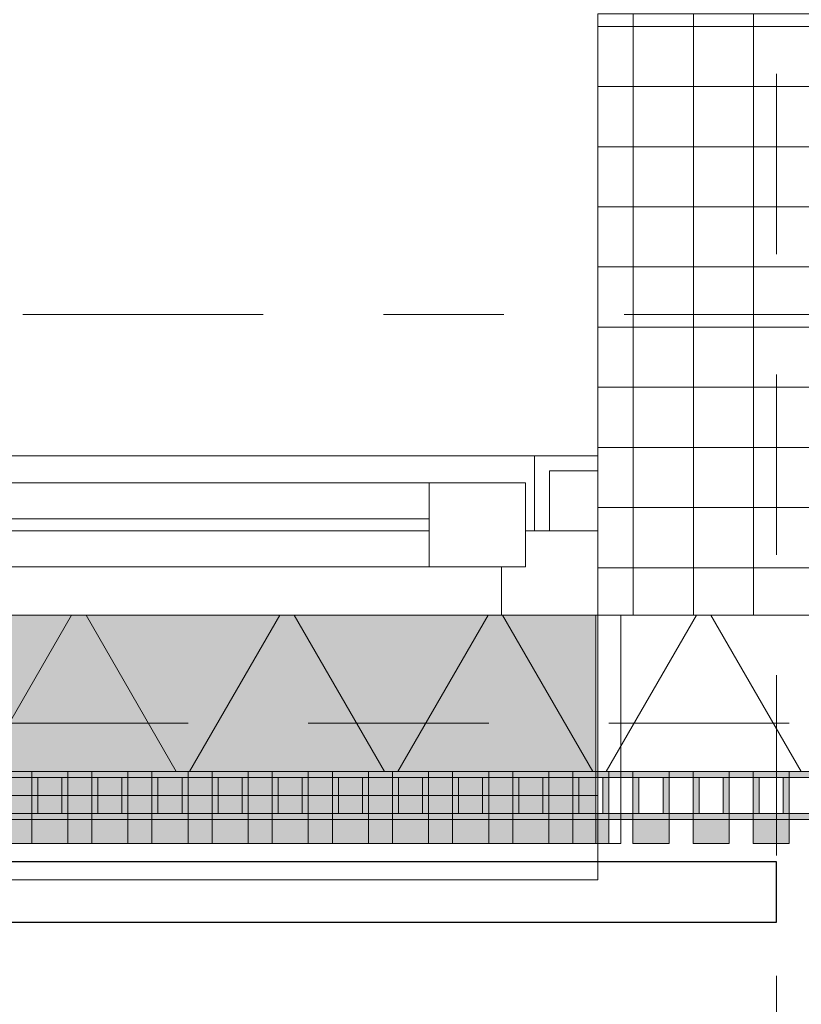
# Model space of a CAD drawing. Header units: metres. Extents: x -167 to 233, y -155 to 122.
# Tile 118 of 176: x 57.022 to 57.672, y 28.016 to 28.835. Entities that reach past the tile are written whole.
import ezdxf
from ezdxf.enums import TextEntityAlignment as Align

# ---------------------------------------------------------------- set-up
doc = ezdxf.new("R2010")
doc.units = ezdxf.units.M
doc.header["$MEASUREMENT"] = 0
for name, pattern in [('Raster', [0.4, 0.2, -0.1, 0, -0.1]), ('Strichlinie eng', [0.23, 0.15, -0.08]), ('Untersicht', [0.2, 0.15, -0.05])]:
    doc.linetypes.add(name, pattern=pattern)
for name, color, linetype in [('09 Schraffuren', 7, 'Continuous'), ('10 Stütze', 7, 'Continuous'), ('10 Wand außen', 7, 'Continuous'), ('20 Decke', 7, 'Continuous'), ('20 Träger', 7, 'Continuous'), ('40 Absturzsicherung', 7, 'Continuous'), ('50 Sanitäreinrichtung', 7, 'Continuous'), ('90 Achsraster', 7, 'Continuous'), ('94 Genehmigungsplanung Bemaßung', 7, 'Continuous')]:
    doc.layers.add(name, color=color, linetype=linetype)
doc.styles.add('ERSTELLTER_STIL_1', font='arial.ttf')
doc.styles.add('ERSTELLTER_STIL_2', font='arial.ttf')
doc.dimstyles.new('ERSTELLTER_STIL__1', dxfattribs={"dimtxt": 0.25, "dimasz": 0.19, "dimexe": 0.18, "dimexo": 0.1, "dimgap": 0, "dimtad": 1, "dimtih": 1, "dimtoh": 1, "dimzin": 0, "dimdsep": 46, "dimtxsty": 'ERSTELLTER_STIL_1', "dimblk": 'ARROWHEAD_6', "dimblk1": 'ARROWHEAD_6', "dimblk2": 'ARROWHEAD_6', "dimcen": 0.09, "dimclrd": 7, "dimclre": 7, "dimclrt": 7, "dimazin": 0, "dimtfac": 1, "dimtdec": 4, "dimtmove": 0, "dimatfit": 3, "dimfxl": 1, "dimtolj": 1, "dimtzin": 0, "dimarcsym": 0})
doc.dimstyles.new('ERSTELLTER_STIL__2', dxfattribs={"dimtxt": 0.25, "dimasz": 0.19, "dimexe": 0.18, "dimexo": 0.1, "dimgap": 0, "dimtad": 1, "dimzin": 0, "dimdsep": 46, "dimtxsty": 'ERSTELLTER_STIL_1', "dimblk": 'ARROWHEAD_6', "dimblk1": 'ARROWHEAD_6', "dimblk2": 'ARROWHEAD_6', "dimcen": 0.09, "dimclrd": 7, "dimclre": 7, "dimclrt": 7, "dimazin": 0, "dimtfac": 1, "dimtdec": 4, "dimtmove": 0, "dimatfit": 3, "dimfxl": 1, "dimtolj": 1, "dimtzin": 0, "dimarcsym": 0})

# ---------------------------------------------------------------- blocks, each defined once
blk = doc.blocks.new('Rechteck Raster Kassetten Fassade - ACB_2')
at = {"layer": '50 Sanitäreinrichtung', "linetype": 'Continuous', "lineweight": 0, "true_color": 0x9e9e9e}
for points in [[(19.24, 0.17), (19.24, 0.19), (19.21, 0.19), (19.21, 0.17)], [(19.29, 0.17), (19.29, 0.19), (19.26, 0.19), (19.26, 0.17)], [(19.34, 0.17), (19.34, 0.19), (19.31, 0.19), (19.31, 0.17)], [(19.39, 0.17), (19.39, 0.19), (19.36, 0.19), (19.36, 0.17)], [(19.44, 0.17), (19.44, 0.19), (19.41, 0.19), (19.41, 0.17)], [(19.49, 0.17), (19.49, 0.19), (19.46, 0.19), (19.46, 0.17)], [(19.54, 0.17), (19.54, 0.19), (19.51, 0.19), (19.51, 0.17)], [(19.59, 0.17), (19.59, 0.19), (19.56, 0.19), (19.56, 0.17)], [(19.64, 0.17), (19.64, 0.19), (19.61, 0.19), (19.61, 0.17)], [(19.69, 0.17), (19.69, 0.19), (19.66, 0.19), (19.66, 0.17)], [(19.74, 0.17), (19.74, 0.19), (19.71, 0.19), (19.71, 0.17)], [(19.79, 0.17), (19.79, 0.19), (19.76, 0.19), (19.76, 0.17)], [(19.84, 0.17), (19.84, 0.19), (19.81, 0.19), (19.81, 0.17)], [(19.16, 0.13), (19.21, 0.13), (19.21, 0.135), (19.165, 0.135), (19.165, 0.165), (19.21, 0.165), (19.21, 0.17), (19.16, 0.17)], [(19.21, 0.13), (19.26, 0.13), (19.26, 0.135), (19.215, 0.135), (19.215, 0.165), (19.26, 0.165), (19.26, 0.17), (19.21, 0.17)], [(19.235, 0.165), (19.235, 0.135), (19.24, 0.135), (19.24, 0.165)], [(19.26, 0.13), (19.31, 0.13), (19.31, 0.135), (19.265, 0.135), (19.265, 0.165), (19.31, 0.165), (19.31, 0.17), (19.26, 0.17)], [(19.285, 0.165), (19.285, 0.135), (19.29, 0.135), (19.29, 0.165)], [(19.31, 0.13), (19.36, 0.13), (19.36, 0.135), (19.315, 0.135), (19.315, 0.165), (19.36, 0.165), (19.36, 0.17), (19.31, 0.17)], [(19.335, 0.165), (19.335, 0.135), (19.34, 0.135), (19.34, 0.165)], [(19.36, 0.13), (19.41, 0.13), (19.41, 0.135), (19.365, 0.135), (19.365, 0.165), (19.41, 0.165), (19.41, 0.17), (19.36, 0.17)], [(19.385, 0.165), (19.385, 0.135), (19.39, 0.135), (19.39, 0.165)], [(19.41, 0.13), (19.46, 0.13), (19.46, 0.135), (19.415, 0.135), (19.415, 0.165), (19.46, 0.165), (19.46, 0.17), (19.41, 0.17)], [(19.435, 0.165), (19.435, 0.135), (19.44, 0.135), (19.44, 0.165)], [(19.46, 0.13), (19.51, 0.13), (19.51, 0.135), (19.465, 0.135), (19.465, 0.165), (19.51, 0.165), (19.51, 0.17), (19.46, 0.17)], [(19.485, 0.165), (19.485, 0.135), (19.49, 0.135), (19.49, 0.165)], [(19.51, 0.13), (19.56, 0.13), (19.56, 0.135), (19.515, 0.135), (19.515, 0.165), (19.56, 0.165), (19.56, 0.17), (19.51, 0.17)], [(19.535, 0.165), (19.535, 0.135), (19.54, 0.135), (19.54, 0.165)], [(19.56, 0.13), (19.61, 0.13), (19.61, 0.135), (19.565, 0.135), (19.565, 0.165), (19.61, 0.165), (19.61, 0.17), (19.56, 0.17)], [(19.585, 0.165), (19.585, 0.135), (19.59, 0.135), (19.59, 0.165)], [(19.635, 0.165), (19.635, 0.135), (19.64, 0.135), (19.64, 0.165)], [(19.66, 0.165), (19.66, 0.135), (19.665, 0.135), (19.665, 0.165)], [(19.69, 0.165), (19.71, 0.165), (19.71, 0.17), (19.69, 0.17)], [(19.71, 0.13), (19.76, 0.13), (19.76, 0.135), (19.715, 0.135), (19.715, 0.165), (19.76, 0.165), (19.76, 0.17), (19.71, 0.17)], [(19.735, 0.135), (19.74, 0.135), (19.74, 0.165), (19.735, 0.165)], [(19.76, 0.13), (19.81, 0.13), (19.81, 0.135), (19.765, 0.135), (19.765, 0.165), (19.81, 0.165), (19.81, 0.17), (19.76, 0.17)], [(19.785, 0.165), (19.785, 0.135), (19.79, 0.135), (19.79, 0.165)], [(19.81, 0.13), (19.86, 0.13), (19.86, 0.135), (19.815, 0.135), (19.815, 0.165), (19.86, 0.165), (19.86, 0.17), (19.81, 0.17)], [(19.835, 0.165), (19.835, 0.135), (19.84, 0.135), (19.84, 0.165)], [(19.71, 0.135), (19.69, 0.135), (19.69, 0.13), (19.71, 0.13)]]:
    blk.add_hatch(color=253, dxfattribs=at).paths.add_polyline_path(points)
h = blk.add_hatch(color=253, dxfattribs=at)
h.paths.add_polyline_path([(19.69, 0.13), (19.69, 0.17), (19.61, 0.17), (19.61, 0.13)])
h.paths.add_polyline_path([(19.615, 0.165), (19.685, 0.165), (19.685, 0.135), (19.615, 0.135)], flags=0)
at = {"layer": '50 Sanitäreinrichtung', "linetype": 'Continuous', "lineweight": 18}
h = blk.add_hatch(dxfattribs=at)
h.set_pattern_fill('Dämmung__weich_0001', color=8, style=0, pattern_type=2)
h.set_pattern_definition([(60, (0, 0), (-0.1299038, 0.075), []), (120, (0, 0), (0.1299038, 0.075), [])])
h.paths.add_polyline_path([(0, 0), (20.25, 0), (20.38, 0.13), (0, 0.13)])
at = {"layer": '50 Sanitäreinrichtung', "color": 251, "linetype": 'Continuous', "lineweight": 18, "true_color": 0x5f5f5f}
for p, q in [((19.7, 0.19), (15.2, 0.19)), ((19.24, 0.19), (19.21, 0.19)), ((19.21, 0.19), (19.21, 0.17)), ((19.24, 0.19), (19.21, 0.19)), ((19.21, 0.19), (19.21, 0.17)), ((19.24, 0.19), (19.24, 0.17)), ((19.24, 0.19), (19.24, 0.17)), ((19.29, 0.19), (19.26, 0.19)), ((19.26, 0.19), (19.26, 0.17)), ((19.29, 0.19), (19.26, 0.19)), ((19.26, 0.19), (19.26, 0.17)), ((19.29, 0.19), (19.29, 0.17)), ((19.29, 0.19), (19.29, 0.17)), ((19.34, 0.19), (19.31, 0.19)), ((19.31, 0.19), (19.31, 0.17)), ((19.34, 0.19), (19.31, 0.19)), ((19.31, 0.19), (19.31, 0.17)), ((19.34, 0.19), (19.34, 0.17)), ((19.34, 0.19), (19.34, 0.17)), ((19.39, 0.19), (19.36, 0.19)), ((19.36, 0.19), (19.36, 0.17)), ((19.39, 0.19), (19.36, 0.19)), ((19.36, 0.19), (19.36, 0.17)), ((19.39, 0.19), (19.39, 0.17)), ((19.39, 0.19), (19.39, 0.17)), ((19.44, 0.19), (19.41, 0.19)), ((19.41, 0.19), (19.41, 0.17)), ((19.44, 0.19), (19.41, 0.19)), ((19.41, 0.19), (19.41, 0.17)), ((19.44, 0.19), (19.44, 0.17)), ((19.44, 0.19), (19.44, 0.17)), ((19.49, 0.19), (19.46, 0.19)), ((19.46, 0.19), (19.46, 0.17)), ((19.49, 0.19), (19.46, 0.19)), ((19.46, 0.19), (19.46, 0.17)), ((19.49, 0.19), (19.49, 0.17)), ((19.49, 0.19), (19.49, 0.17)), ((19.54, 0.19), (19.51, 0.19)), ((19.51, 0.19), (19.51, 0.17)), ((19.54, 0.19), (19.51, 0.19)), ((19.51, 0.19), (19.51, 0.17)), ((19.54, 0.19), (19.54, 0.17)), ((19.54, 0.19), (19.54, 0.17)), ((19.59, 0.19), (19.56, 0.19)), ((19.56, 0.19), (19.56, 0.17)), ((19.59, 0.19), (19.56, 0.19)), ((19.56, 0.19), (19.56, 0.17)), ((19.59, 0.19), (19.59, 0.17)), ((19.59, 0.19), (19.59, 0.17)), ((19.64, 0.19), (19.61, 0.19)), ((19.61, 0.19), (19.61, 0.17)), ((19.64, 0.19), (19.61, 0.19)), ((19.61, 0.19), (19.61, 0.17)), ((19.64, 0.19), (19.64, 0.17)), ((19.64, 0.19), (19.64, 0.17)), ((19.69, 0.19), (19.66, 0.19)), ((19.66, 0.19), (19.66, 0.17)), ((19.69, 0.19), (19.66, 0.19)), ((19.66, 0.19), (19.66, 0.17)), ((19.69, 0.19), (19.69, 0.17)), ((19.69, 0.19), (19.69, 0.17)), ((19.7, 0), (19.7, 0.19)), ((19.74, 0.19), (19.71, 0.19)), ((19.71, 0.19), (19.71, 0.17)), ((19.74, 0.19), (19.71, 0.19)), ((19.71, 0.19), (19.71, 0.17)), ((19.74, 0.19), (19.74, 0.17)), ((19.74, 0.19), (19.74, 0.17)), ((19.79, 0.19), (19.76, 0.19)), ((19.76, 0.19), (19.76, 0.17)), ((19.79, 0.19), (19.76, 0.19)), ((19.76, 0.19), (19.76, 0.17)), ((19.79, 0.19), (19.79, 0.17)), ((19.79, 0.19), (19.79, 0.17)), ((19.84, 0.19), (19.81, 0.19)), ((19.81, 0.19), (19.81, 0.17)), ((19.84, 0.19), (19.81, 0.19)), ((19.81, 0.19), (19.81, 0.17)), ((19.84, 0.19), (19.84, 0.17)), ((19.84, 0.19), (19.84, 0.17)), ((19.24, 0.17), (19.16, 0.17)), ((19.24, 0.17), (19.16, 0.17)), ((19.21, 0.165), (19.19, 0.165)), ((19.21, 0.165), (19.19, 0.165)), ((19.29, 0.17), (19.21, 0.17)), ((19.21, 0.17), (19.21, 0.165)), ((19.29, 0.17), (19.21, 0.17)), ((19.21, 0.17), (19.21, 0.165)), ((19.24, 0.17), (19.21, 0.17)), ((19.24, 0.17), (19.21, 0.17)), ((19.215, 0.165), (19.21, 0.165)), ((19.21, 0.165), (19.21, 0.135)), ((19.215, 0.165), (19.21, 0.165)), ((19.21, 0.165), (19.21, 0.135)), ((19.235, 0.165), (19.215, 0.165)), ((19.215, 0.165), (19.215, 0.135)), ((19.235, 0.165), (19.215, 0.165)), ((19.235, 0.165), (19.215, 0.165)), ((19.215, 0.165), (19.215, 0.135)), ((19.235, 0.165), (19.215, 0.165)), ((19.235, 0.165), (19.235, 0.135)), ((19.24, 0.165), (19.235, 0.165)), ((19.235, 0.165), (19.235, 0.135)), ((19.24, 0.165), (19.235, 0.165)), ((19.24, 0.17), (19.24, 0.165)), ((19.24, 0.17), (19.24, 0.165)), ((19.24, 0.165), (19.24, 0.135)), ((19.26, 0.165), (19.24, 0.165)), ((19.24, 0.165), (19.24, 0.135)), ((19.26, 0.165), (19.24, 0.165)), ((19.34, 0.17), (19.26, 0.17)), ((19.26, 0.17), (19.26, 0.165)), ((19.34, 0.17), (19.26, 0.17)), ((19.26, 0.17), (19.26, 0.165)), ((19.29, 0.17), (19.26, 0.17)), ((19.29, 0.17), (19.26, 0.17)), ((19.265, 0.165), (19.26, 0.165)), ((19.26, 0.165), (19.26, 0.135)), ((19.265, 0.165), (19.26, 0.165)), ((19.26, 0.165), (19.26, 0.135)), ((19.285, 0.165), (19.265, 0.165)), ((19.265, 0.165), (19.265, 0.135)), ((19.285, 0.165), (19.265, 0.165)), ((19.285, 0.165), (19.265, 0.165)), ((19.265, 0.165), (19.265, 0.135)), ((19.285, 0.165), (19.265, 0.165)), ((19.285, 0.165), (19.285, 0.135)), ((19.29, 0.165), (19.285, 0.165)), ((19.285, 0.165), (19.285, 0.135)), ((19.29, 0.165), (19.285, 0.165)), ((19.29, 0.17), (19.29, 0.165)), ((19.29, 0.17), (19.29, 0.165)), ((19.29, 0.165), (19.29, 0.135)), ((19.31, 0.165), (19.29, 0.165)), ((19.29, 0.165), (19.29, 0.135)), ((19.31, 0.165), (19.29, 0.165)), ((19.39, 0.17), (19.31, 0.17)), ((19.31, 0.17), (19.31, 0.165)), ((19.39, 0.17), (19.31, 0.17)), ((19.31, 0.17), (19.31, 0.165)), ((19.34, 0.17), (19.31, 0.17)), ((19.34, 0.17), (19.31, 0.17)), ((19.315, 0.165), (19.31, 0.165)), ((19.31, 0.165), (19.31, 0.135)), ((19.315, 0.165), (19.31, 0.165)), ((19.31, 0.165), (19.31, 0.135)), ((19.335, 0.165), (19.315, 0.165)), ((19.315, 0.165), (19.315, 0.135)), ((19.335, 0.165), (19.315, 0.165)), ((19.335, 0.165), (19.315, 0.165)), ((19.315, 0.165), (19.315, 0.135)), ((19.335, 0.165), (19.315, 0.165)), ((19.335, 0.165), (19.335, 0.135)), ((19.34, 0.165), (19.335, 0.165)), ((19.335, 0.165), (19.335, 0.135)), ((19.34, 0.165), (19.335, 0.165)), ((19.34, 0.17), (19.34, 0.165)), ((19.34, 0.17), (19.34, 0.165)), ((19.34, 0.165), (19.34, 0.135)), ((19.36, 0.165), (19.34, 0.165)), ((19.34, 0.165), (19.34, 0.135)), ((19.36, 0.165), (19.34, 0.165)), ((19.44, 0.17), (19.36, 0.17)), ((19.36, 0.17), (19.36, 0.165)), ((19.44, 0.17), (19.36, 0.17)), ((19.36, 0.17), (19.36, 0.165)), ((19.39, 0.17), (19.36, 0.17)), ((19.39, 0.17), (19.36, 0.17)), ((19.365, 0.165), (19.36, 0.165)), ((19.36, 0.165), (19.36, 0.135)), ((19.365, 0.165), (19.36, 0.165)), ((19.36, 0.165), (19.36, 0.135)), ((19.385, 0.165), (19.365, 0.165)), ((19.365, 0.165), (19.365, 0.135)), ((19.385, 0.165), (19.365, 0.165)), ((19.385, 0.165), (19.365, 0.165)), ((19.365, 0.165), (19.365, 0.135)), ((19.385, 0.165), (19.365, 0.165)), ((19.385, 0.165), (19.385, 0.135)), ((19.39, 0.165), (19.385, 0.165)), ((19.385, 0.165), (19.385, 0.135)), ((19.39, 0.165), (19.385, 0.165)), ((19.39, 0.17), (19.39, 0.165)), ((19.39, 0.17), (19.39, 0.165)), ((19.39, 0.165), (19.39, 0.135)), ((19.41, 0.165), (19.39, 0.165)), ((19.39, 0.165), (19.39, 0.135)), ((19.41, 0.165), (19.39, 0.165)), ((19.49, 0.17), (19.41, 0.17)), ((19.41, 0.17), (19.41, 0.165)), ((19.49, 0.17), (19.41, 0.17)), ((19.41, 0.17), (19.41, 0.165)), ((19.44, 0.17), (19.41, 0.17)), ((19.44, 0.17), (19.41, 0.17)), ((19.415, 0.165), (19.41, 0.165)), ((19.41, 0.165), (19.41, 0.135)), ((19.415, 0.165), (19.41, 0.165)), ((19.41, 0.165), (19.41, 0.135)), ((19.435, 0.165), (19.415, 0.165)), ((19.415, 0.165), (19.415, 0.135)), ((19.435, 0.165), (19.415, 0.165)), ((19.435, 0.165), (19.415, 0.165)), ((19.415, 0.165), (19.415, 0.135)), ((19.435, 0.165), (19.415, 0.165)), ((19.435, 0.165), (19.435, 0.135)), ((19.44, 0.165), (19.435, 0.165)), ((19.435, 0.165), (19.435, 0.135)), ((19.44, 0.165), (19.435, 0.165)), ((19.44, 0.17), (19.44, 0.165)), ((19.44, 0.17), (19.44, 0.165)), ((19.44, 0.165), (19.44, 0.135)), ((19.46, 0.165), (19.44, 0.165)), ((19.44, 0.165), (19.44, 0.135)), ((19.46, 0.165), (19.44, 0.165)), ((19.54, 0.17), (19.46, 0.17)), ((19.46, 0.17), (19.46, 0.165)), ((19.54, 0.17), (19.46, 0.17)), ((19.46, 0.17), (19.46, 0.165)), ((19.49, 0.17), (19.46, 0.17)), ((19.49, 0.17), (19.46, 0.17)), ((19.465, 0.165), (19.46, 0.165)), ((19.46, 0.165), (19.46, 0.135)), ((19.465, 0.165), (19.46, 0.165)), ((19.46, 0.165), (19.46, 0.135)), ((19.485, 0.165), (19.465, 0.165)), ((19.465, 0.165), (19.465, 0.135)), ((19.485, 0.165), (19.465, 0.165)), ((19.485, 0.165), (19.465, 0.165)), ((19.465, 0.165), (19.465, 0.135)), ((19.485, 0.165), (19.465, 0.165)), ((19.485, 0.165), (19.485, 0.135)), ((19.49, 0.165), (19.485, 0.165)), ((19.485, 0.165), (19.485, 0.135)), ((19.49, 0.165), (19.485, 0.165)), ((19.49, 0.17), (19.49, 0.165)), ((19.49, 0.17), (19.49, 0.165)), ((19.49, 0.165), (19.49, 0.135)), ((19.51, 0.165), (19.49, 0.165)), ((19.49, 0.165), (19.49, 0.135)), ((19.51, 0.165), (19.49, 0.165)), ((19.59, 0.17), (19.51, 0.17)), ((19.51, 0.17), (19.51, 0.165)), ((19.59, 0.17), (19.51, 0.17)), ((19.51, 0.17), (19.51, 0.165)), ((19.54, 0.17), (19.51, 0.17)), ((19.54, 0.17), (19.51, 0.17)), ((19.515, 0.165), (19.51, 0.165)), ((19.51, 0.165), (19.51, 0.135)), ((19.515, 0.165), (19.51, 0.165)), ((19.51, 0.165), (19.51, 0.135)), ((19.535, 0.165), (19.515, 0.165)), ((19.515, 0.165), (19.515, 0.135)), ((19.535, 0.165), (19.515, 0.165)), ((19.535, 0.165), (19.515, 0.165)), ((19.515, 0.165), (19.515, 0.135)), ((19.535, 0.165), (19.515, 0.165)), ((19.535, 0.165), (19.535, 0.135)), ((19.54, 0.165), (19.535, 0.165)), ((19.535, 0.165), (19.535, 0.135)), ((19.54, 0.165), (19.535, 0.165)), ((19.54, 0.17), (19.54, 0.165)), ((19.54, 0.17), (19.54, 0.165)), ((19.54, 0.165), (19.54, 0.135)), ((19.56, 0.165), (19.54, 0.165)), ((19.54, 0.165), (19.54, 0.135)), ((19.56, 0.165), (19.54, 0.165)), ((19.64, 0.17), (19.56, 0.17)), ((19.56, 0.17), (19.56, 0.165)), ((19.64, 0.17), (19.56, 0.17)), ((19.56, 0.17), (19.56, 0.165)), ((19.59, 0.17), (19.56, 0.17)), ((19.59, 0.17), (19.56, 0.17)), ((19.565, 0.165), (19.56, 0.165)), ((19.56, 0.165), (19.56, 0.135)), ((19.565, 0.165), (19.56, 0.165)), ((19.56, 0.165), (19.56, 0.135)), ((19.585, 0.165), (19.565, 0.165)), ((19.565, 0.165), (19.565, 0.135)), ((19.585, 0.165), (19.565, 0.165)), ((19.585, 0.165), (19.565, 0.165)), ((19.565, 0.165), (19.565, 0.135)), ((19.585, 0.165), (19.565, 0.165)), ((19.585, 0.165), (19.585, 0.135)), ((19.59, 0.165), (19.585, 0.165)), ((19.585, 0.165), (19.585, 0.135)), ((19.59, 0.165), (19.585, 0.165)), ((19.59, 0.17), (19.59, 0.165)), ((19.59, 0.17), (19.59, 0.165)), ((19.59, 0.165), (19.59, 0.135)), ((19.61, 0.165), (19.59, 0.165)), ((19.59, 0.165), (19.59, 0.135)), ((19.61, 0.165), (19.59, 0.165)), ((19.69, 0.17), (19.61, 0.17)), ((19.61, 0.17), (19.61, 0.165)), ((19.69, 0.17), (19.61, 0.17)), ((19.61, 0.17), (19.61, 0.165)), ((19.64, 0.17), (19.61, 0.17)), ((19.64, 0.17), (19.61, 0.17)), ((19.615, 0.165), (19.61, 0.165)), ((19.61, 0.165), (19.61, 0.135)), ((19.615, 0.165), (19.61, 0.165)), ((19.61, 0.165), (19.61, 0.135)), ((19.635, 0.165), (19.615, 0.165)), ((19.615, 0.165), (19.615, 0.135)), ((19.635, 0.165), (19.615, 0.165)), ((19.635, 0.165), (19.615, 0.165)), ((19.615, 0.165), (19.615, 0.135)), ((19.635, 0.165), (19.615, 0.165)), ((19.635, 0.165), (19.635, 0.135)), ((19.64, 0.165), (19.635, 0.165)), ((19.635, 0.165), (19.635, 0.135)), ((19.64, 0.165), (19.635, 0.165)), ((19.64, 0.17), (19.64, 0.165)), ((19.64, 0.17), (19.64, 0.165)), ((19.64, 0.165), (19.64, 0.135)), ((19.66, 0.165), (19.64, 0.165)), ((19.64, 0.165), (19.64, 0.135)), ((19.66, 0.165), (19.64, 0.165)), ((19.74, 0.17), (19.66, 0.17)), ((19.66, 0.17), (19.66, 0.165)), ((19.74, 0.17), (19.66, 0.17)), ((19.66, 0.17), (19.66, 0.165)), ((19.69, 0.17), (19.66, 0.17)), ((19.69, 0.17), (19.66, 0.17)), ((19.66, 0.165), (19.66, 0.135)), ((19.665, 0.165), (19.66, 0.165)), ((19.66, 0.165), (19.66, 0.135)), ((19.665, 0.165), (19.66, 0.165)), ((19.665, 0.165), (19.665, 0.135)), ((19.685, 0.165), (19.665, 0.165)), ((19.685, 0.165), (19.665, 0.165)), ((19.665, 0.165), (19.665, 0.135)), ((19.685, 0.165), (19.665, 0.165)), ((19.685, 0.165), (19.665, 0.165)), ((19.69, 0.165), (19.685, 0.165)), ((19.685, 0.165), (19.685, 0.135)), ((19.69, 0.165), (19.685, 0.165)), ((19.685, 0.165), (19.685, 0.135)), ((19.69, 0.17), (19.69, 0.165)), ((19.69, 0.17), (19.69, 0.165)), ((19.71, 0.165), (19.69, 0.165)), ((19.69, 0.165), (19.69, 0.135)), ((19.71, 0.165), (19.69, 0.165)), ((19.69, 0.165), (19.69, 0.135)), ((19.79, 0.17), (19.71, 0.17)), ((19.71, 0.17), (19.71, 0.165)), ((19.79, 0.17), (19.71, 0.17)), ((19.71, 0.17), (19.71, 0.165)), ((19.74, 0.17), (19.71, 0.17)), ((19.74, 0.17), (19.71, 0.17)), ((19.715, 0.165), (19.71, 0.165)), ((19.71, 0.165), (19.71, 0.135)), ((19.715, 0.165), (19.71, 0.165)), ((19.71, 0.165), (19.71, 0.135)), ((19.735, 0.165), (19.715, 0.165)), ((19.715, 0.165), (19.715, 0.135)), ((19.735, 0.165), (19.715, 0.165)), ((19.735, 0.165), (19.715, 0.165)), ((19.715, 0.165), (19.715, 0.135)), ((19.735, 0.165), (19.715, 0.165)), ((19.735, 0.165), (19.735, 0.135)), ((19.74, 0.165), (19.735, 0.165)), ((19.735, 0.165), (19.735, 0.135)), ((19.74, 0.165), (19.735, 0.165)), ((19.74, 0.17), (19.74, 0.165)), ((19.74, 0.17), (19.74, 0.165)), ((19.74, 0.165), (19.74, 0.135)), ((19.76, 0.165), (19.74, 0.165)), ((19.74, 0.165), (19.74, 0.135)), ((19.76, 0.165), (19.74, 0.165)), ((19.84, 0.17), (19.76, 0.17)), ((19.76, 0.17), (19.76, 0.165)), ((19.84, 0.17), (19.76, 0.17)), ((19.76, 0.17), (19.76, 0.165)), ((19.79, 0.17), (19.76, 0.17)), ((19.79, 0.17), (19.76, 0.17)), ((19.765, 0.165), (19.76, 0.165)), ((19.76, 0.165), (19.76, 0.135)), ((19.765, 0.165), (19.76, 0.165)), ((19.76, 0.165), (19.76, 0.135)), ((19.785, 0.165), (19.765, 0.165)), ((19.765, 0.165), (19.765, 0.135)), ((19.785, 0.165), (19.765, 0.165)), ((19.785, 0.165), (19.765, 0.165)), ((19.765, 0.165), (19.765, 0.135)), ((19.785, 0.165), (19.765, 0.165)), ((19.785, 0.165), (19.785, 0.135)), ((19.79, 0.165), (19.785, 0.165)), ((19.785, 0.165), (19.785, 0.135)), ((19.79, 0.165), (19.785, 0.165)), ((19.79, 0.17), (19.79, 0.165)), ((19.79, 0.17), (19.79, 0.165)), ((19.79, 0.165), (19.79, 0.135)), ((19.81, 0.165), (19.79, 0.165)), ((19.79, 0.165), (19.79, 0.135)), ((19.81, 0.165), (19.79, 0.165)), ((19.89, 0.17), (19.81, 0.17)), ((19.81, 0.17), (19.81, 0.165)), ((19.89, 0.17), (19.81, 0.17)), ((19.81, 0.17), (19.81, 0.165)), ((19.84, 0.17), (19.81, 0.17)), ((19.84, 0.17), (19.81, 0.17)), ((19.815, 0.165), (19.81, 0.165)), ((19.81, 0.165), (19.81, 0.135)), ((19.815, 0.165), (19.81, 0.165)), ((19.81, 0.165), (19.81, 0.135)), ((19.835, 0.165), (19.815, 0.165)), ((19.815, 0.165), (19.815, 0.135)), ((19.835, 0.165), (19.815, 0.165)), ((19.835, 0.165), (19.815, 0.165)), ((19.815, 0.165), (19.815, 0.135)), ((19.835, 0.165), (19.815, 0.165)), ((19.835, 0.165), (19.835, 0.135)), ((19.84, 0.165), (19.835, 0.165)), ((19.835, 0.165), (19.835, 0.135)), ((19.84, 0.165), (19.835, 0.165)), ((19.84, 0.17), (19.84, 0.165)), ((19.84, 0.17), (19.84, 0.165)), ((19.84, 0.165), (19.84, 0.135)), ((19.86, 0.165), (19.84, 0.165)), ((19.84, 0.165), (19.84, 0.135)), ((19.86, 0.165), (19.84, 0.165)), ((19.21, 0.135), (19.19, 0.135)), ((19.21, 0.135), (19.19, 0.135)), ((19.215, 0.135), (19.21, 0.135)), ((19.21, 0.135), (19.21, 0.13)), ((19.215, 0.135), (19.21, 0.135)), ((19.21, 0.135), (19.21, 0.13)), ((19.235, 0.135), (19.215, 0.135)), ((19.235, 0.135), (19.215, 0.135)), ((19.235, 0.135), (19.215, 0.135)), ((19.235, 0.135), (19.215, 0.135)), ((19.24, 0.135), (19.235, 0.135)), ((19.24, 0.135), (19.235, 0.135)), ((19.24, 0.135), (19.24, 0.13)), ((19.26, 0.135), (19.24, 0.135)), ((19.24, 0.135), (19.24, 0.13)), ((19.26, 0.135), (19.24, 0.135)), ((19.265, 0.135), (19.26, 0.135)), ((19.26, 0.135), (19.26, 0.13)), ((19.265, 0.135), (19.26, 0.135)), ((19.26, 0.135), (19.26, 0.13)), ((19.285, 0.135), (19.265, 0.135)), ((19.285, 0.135), (19.265, 0.135)), ((19.285, 0.135), (19.265, 0.135)), ((19.285, 0.135), (19.265, 0.135)), ((19.29, 0.135), (19.285, 0.135)), ((19.29, 0.135), (19.285, 0.135)), ((19.29, 0.135), (19.29, 0.13)), ((19.31, 0.135), (19.29, 0.135)), ((19.29, 0.135), (19.29, 0.13)), ((19.31, 0.135), (19.29, 0.135)), ((19.315, 0.135), (19.31, 0.135)), ((19.31, 0.135), (19.31, 0.13)), ((19.315, 0.135), (19.31, 0.135)), ((19.31, 0.135), (19.31, 0.13)), ((19.335, 0.135), (19.315, 0.135)), ((19.335, 0.135), (19.315, 0.135)), ((19.335, 0.135), (19.315, 0.135)), ((19.335, 0.135), (19.315, 0.135)), ((19.34, 0.135), (19.335, 0.135)), ((19.34, 0.135), (19.335, 0.135)), ((19.34, 0.135), (19.34, 0.13)), ((19.36, 0.135), (19.34, 0.135)), ((19.34, 0.135), (19.34, 0.13)), ((19.36, 0.135), (19.34, 0.135)), ((19.365, 0.135), (19.36, 0.135)), ((19.36, 0.135), (19.36, 0.13)), ((19.365, 0.135), (19.36, 0.135)), ((19.36, 0.135), (19.36, 0.13)), ((19.385, 0.135), (19.365, 0.135)), ((19.385, 0.135), (19.365, 0.135)), ((19.385, 0.135), (19.365, 0.135)), ((19.385, 0.135), (19.365, 0.135)), ((19.39, 0.135), (19.385, 0.135)), ((19.39, 0.135), (19.385, 0.135)), ((19.39, 0.135), (19.39, 0.13)), ((19.41, 0.135), (19.39, 0.135)), ((19.39, 0.135), (19.39, 0.13)), ((19.41, 0.135), (19.39, 0.135)), ((19.415, 0.135), (19.41, 0.135)), ((19.41, 0.135), (19.41, 0.13)), ((19.415, 0.135), (19.41, 0.135)), ((19.41, 0.135), (19.41, 0.13)), ((19.435, 0.135), (19.415, 0.135)), ((19.435, 0.135), (19.415, 0.135)), ((19.435, 0.135), (19.415, 0.135)), ((19.435, 0.135), (19.415, 0.135)), ((19.44, 0.135), (19.435, 0.135)), ((19.44, 0.135), (19.435, 0.135)), ((19.44, 0.135), (19.44, 0.13)), ((19.46, 0.135), (19.44, 0.135)), ((19.44, 0.135), (19.44, 0.13)), ((19.46, 0.135), (19.44, 0.135)), ((19.465, 0.135), (19.46, 0.135)), ((19.46, 0.135), (19.46, 0.13)), ((19.465, 0.135), (19.46, 0.135)), ((19.46, 0.135), (19.46, 0.13)), ((19.485, 0.135), (19.465, 0.135)), ((19.485, 0.135), (19.465, 0.135)), ((19.485, 0.135), (19.465, 0.135)), ((19.485, 0.135), (19.465, 0.135)), ((19.49, 0.135), (19.485, 0.135)), ((19.49, 0.135), (19.485, 0.135)), ((19.49, 0.135), (19.49, 0.13)), ((19.51, 0.135), (19.49, 0.135)), ((19.49, 0.135), (19.49, 0.13)), ((19.51, 0.135), (19.49, 0.135)), ((19.515, 0.135), (19.51, 0.135)), ((19.51, 0.135), (19.51, 0.13)), ((19.515, 0.135), (19.51, 0.135)), ((19.51, 0.135), (19.51, 0.13)), ((19.535, 0.135), (19.515, 0.135)), ((19.535, 0.135), (19.515, 0.135)), ((19.535, 0.135), (19.515, 0.135)), ((19.535, 0.135), (19.515, 0.135)), ((19.54, 0.135), (19.535, 0.135)), ((19.54, 0.135), (19.535, 0.135)), ((19.54, 0.135), (19.54, 0.13)), ((19.56, 0.135), (19.54, 0.135)), ((19.54, 0.135), (19.54, 0.13)), ((19.56, 0.135), (19.54, 0.135)), ((19.565, 0.135), (19.56, 0.135)), ((19.56, 0.135), (19.56, 0.13)), ((19.565, 0.135), (19.56, 0.135)), ((19.56, 0.135), (19.56, 0.13)), ((19.585, 0.135), (19.565, 0.135)), ((19.585, 0.135), (19.565, 0.135)), ((19.585, 0.135), (19.565, 0.135)), ((19.585, 0.135), (19.565, 0.135)), ((19.59, 0.135), (19.585, 0.135)), ((19.59, 0.135), (19.585, 0.135)), ((19.59, 0.135), (19.59, 0.13)), ((19.61, 0.135), (19.59, 0.135)), ((19.59, 0.135), (19.59, 0.13)), ((19.61, 0.135), (19.59, 0.135)), ((19.615, 0.135), (19.61, 0.135)), ((19.61, 0.135), (19.61, 0.13)), ((19.615, 0.135), (19.61, 0.135)), ((19.61, 0.135), (19.61, 0.13)), ((19.635, 0.135), (19.615, 0.135)), ((19.635, 0.135), (19.615, 0.135)), ((19.635, 0.135), (19.615, 0.135)), ((19.635, 0.135), (19.615, 0.135)), ((19.64, 0.135), (19.635, 0.135)), ((19.64, 0.135), (19.635, 0.135)), ((19.64, 0.135), (19.64, 0.13)), ((19.66, 0.135), (19.64, 0.135)), ((19.64, 0.135), (19.64, 0.13)), ((19.66, 0.135), (19.64, 0.135)), ((19.66, 0.135), (19.66, 0.13)), ((19.665, 0.135), (19.66, 0.135)), ((19.66, 0.135), (19.66, 0.13)), ((19.665, 0.135), (19.66, 0.135)), ((19.685, 0.135), (19.665, 0.135)), ((19.685, 0.135), (19.665, 0.135)), ((19.685, 0.135), (19.665, 0.135)), ((19.685, 0.135), (19.665, 0.135)), ((19.69, 0.135), (19.685, 0.135)), ((19.69, 0.135), (19.685, 0.135)), ((19.71, 0.135), (19.69, 0.135)), ((19.69, 0.135), (19.69, 0.13)), ((19.71, 0.135), (19.69, 0.135)), ((19.69, 0.135), (19.69, 0.13)), ((19.715, 0.135), (19.71, 0.135)), ((19.71, 0.135), (19.71, 0.13)), ((19.715, 0.135), (19.71, 0.135)), ((19.71, 0.135), (19.71, 0.13)), ((19.735, 0.135), (19.715, 0.135)), ((19.735, 0.135), (19.715, 0.135)), ((19.735, 0.135), (19.715, 0.135)), ((19.735, 0.135), (19.715, 0.135)), ((19.74, 0.135), (19.735, 0.135)), ((19.74, 0.135), (19.735, 0.135)), ((19.74, 0.135), (19.74, 0.13)), ((19.76, 0.135), (19.74, 0.135)), ((19.74, 0.135), (19.74, 0.13)), ((19.76, 0.135), (19.74, 0.135)), ((19.765, 0.135), (19.76, 0.135)), ((19.76, 0.135), (19.76, 0.13)), ((19.765, 0.135), (19.76, 0.135)), ((19.76, 0.135), (19.76, 0.13)), ((19.785, 0.135), (19.765, 0.135)), ((19.785, 0.135), (19.765, 0.135)), ((19.785, 0.135), (19.765, 0.135)), ((19.785, 0.135), (19.765, 0.135)), ((19.79, 0.135), (19.785, 0.135)), ((19.79, 0.135), (19.785, 0.135)), ((19.79, 0.135), (19.79, 0.13)), ((19.81, 0.135), (19.79, 0.135)), ((19.79, 0.135), (19.79, 0.13)), ((19.81, 0.135), (19.79, 0.135)), ((19.815, 0.135), (19.81, 0.135)), ((19.81, 0.135), (19.81, 0.13)), ((19.815, 0.135), (19.81, 0.135)), ((19.81, 0.135), (19.81, 0.13)), ((19.835, 0.135), (19.815, 0.135)), ((19.835, 0.135), (19.815, 0.135)), ((19.835, 0.135), (19.815, 0.135)), ((19.835, 0.135), (19.815, 0.135)), ((19.84, 0.135), (19.835, 0.135)), ((19.84, 0.135), (19.835, 0.135)), ((19.84, 0.135), (19.84, 0.13)), ((19.86, 0.135), (19.84, 0.135)), ((19.84, 0.135), (19.84, 0.13)), ((19.86, 0.135), (19.84, 0.135)), ((20.38, 0.13), (0, 0.13)), ((19.24, 0.13), (19.16, 0.13)), ((19.24, 0.13), (19.16, 0.13)), ((19.29, 0.13), (19.21, 0.13)), ((19.29, 0.13), (19.21, 0.13)), ((19.34, 0.13), (19.26, 0.13)), ((19.34, 0.13), (19.26, 0.13)), ((19.39, 0.13), (19.31, 0.13)), ((19.39, 0.13), (19.31, 0.13)), ((19.44, 0.13), (19.36, 0.13)), ((19.44, 0.13), (19.36, 0.13)), ((19.49, 0.13), (19.41, 0.13)), ((19.49, 0.13), (19.41, 0.13)), ((19.54, 0.13), (19.46, 0.13)), ((19.54, 0.13), (19.46, 0.13)), ((19.59, 0.13), (19.51, 0.13)), ((19.59, 0.13), (19.51, 0.13)), ((19.64, 0.13), (19.56, 0.13)), ((19.64, 0.13), (19.56, 0.13)), ((19.69, 0.13), (19.61, 0.13)), ((19.69, 0.13), (19.61, 0.13)), ((19.74, 0.13), (19.66, 0.13)), ((19.74, 0.13), (19.66, 0.13)), ((19.79, 0.13), (19.71, 0.13)), ((19.79, 0.13), (19.71, 0.13)), ((19.84, 0.13), (19.76, 0.13)), ((19.84, 0.13), (19.76, 0.13)), ((19.89, 0.13), (19.81, 0.13)), ((19.89, 0.13), (19.81, 0.13)), ((0, 0), (20.25, 0)), ((15.2, 0), (19.7, 0))]:
    blk.add_line(p, q, dxfattribs=at)
at = {"layer": '50 Sanitäreinrichtung', "color": 251, "linetype": 'Strichlinie eng', "lineweight": 18, "true_color": 0x5f5f5f}
blk.add_line((20.34, 0.09), (0, 0.09), dxfattribs=at)
blk = doc.blocks.new('4-Flügelfenster 27')
at = {"layer": '10 Wand außen', "color": 7, "linetype": 'Continuous', "lineweight": 18}
for p, q in [((-2.25, 0.0625), (-2.1975, 0.0625)), ((-2.1975, 0), (-2.1975, 0.0625)), ((-2.19, -0.03), (-2.19, 0.04)), ((-2.19, 0.04), (-2.11, 0.04)), ((-2.11, 0.04), (-1.165, 0.04)), ((-2.11, 0.04), (-2.11, -0.03)), ((-2.11, 0.01), (-1.165, 0.01)), ((-2.25, 0), (-2.19, 0)), ((-2.25, -0.07), (-2.25, 0)), ((-2.25, -0.07), (-2.25, 0)), ((-2.19, 0), (-2.19, -0.03)), ((-1.165, 0), (-2.11, 0)), ((-2.19, -0.03), (-2.17, -0.03)), ((-2.11, -0.03), (-2.19, -0.03)), ((-2.17, -0.03), (-2.17, -0.07)), ((-1.165, -0.03), (-2.11, -0.03)), ((-2.17, -0.07), (-2.25, -0.07)), ((2.17, -0.07), (-2.17, -0.07))]:
    blk.add_line(p, q, dxfattribs=at)
at = {"layer": '10 Wand außen', "color": 7, "linetype": 'Continuous', "lineweight": 13}
for p, q in [((-2.1975, 0.0625), (2.1975, 0.0625)), ((-2.25, -0.07), (-2.25, -0.29)), ((-2.25, -0.07), (-2.25, -0.22)), ((-2.25, -0.22), (2.25, -0.22)), ((-2.25, -0.29), (2.25, -0.29))]:
    blk.add_line(p, q, dxfattribs=at)
at = {"layer": '10 Wand außen', "color": 7, "linetype": 'Strichlinie eng', "lineweight": 13}
blk.add_line((-2.25, -0.07), (2.25, -0.07), dxfattribs=at)
blk = doc.blocks.new('Standard-Rastermarker_139')
at = {"layer": '90 Achsraster', "color": 14, "linetype": 'Raster', "lineweight": 18, "true_color": 0xa80000}
blk.add_line((1, 0), (45.44268, 0), dxfattribs=at)
at = {"layer": '90 Achsraster', "color": 14, "lineweight": 18, "true_color": 0xa80000, "style": 'ERSTELLTER_STIL_2'}
for tag, p in [('AC_MarkerText_1_0', (-0.35, 0.15)), ('AC_MarkerText_1_1', (46.79268, 0.15))]:
    blk.add_attdef(tag, text='', height=0.3, dxfattribs=at).set_placement(p, align=Align.TOP_CENTER)
blk = doc.blocks.new('*D232', base_point=(27236.13209, 33357.27905))
at = {"layer": '94 Genehmigungsplanung Bemaßung', "color": 7, "linetype": 'Continuous', "lineweight": 13}
for p, q in [((57.75249, 25.47505), (57.75249, 25.85005)), ((58.16249, 25.47505), (58.16249, 25.85005)), ((57.85249, 25.76255), (57.65249, 25.56255)), ((58.06249, 25.56255), (58.26249, 25.76255)), ((57.75249, 25.66255), (58.16249, 25.66255)), ((58.16249, 25.66255), (58.31249, 25.66255))]:
    blk.add_line(p, q, dxfattribs=at)
blk = doc.blocks.new('ARROWHEAD_6')
at = {"color": 0, "linetype": 'Continuous', "lineweight": 0}
for p, q in [((-0.5, -0.5), (0.5, 0.5)), ((0, 0), (-1, 0))]:
    blk.add_line(p, q, dxfattribs=at)
blk = doc.blocks.new('*D245', base_point=(27236.13209, 33357.27905))
at = {"layer": '94 Genehmigungsplanung Bemaßung', "color": 7, "linetype": 'Continuous', "lineweight": 13}
for p, q in [((62.25249, 28.68968), (62.45249, 28.48968)), ((62.53999, 28.58968), (62.16499, 28.58968)), ((62.35249, 28.17968), (62.35249, 28.58968)), ((62.25249, 28.27968), (62.45249, 28.07968)), ((62.53999, 28.17968), (62.16499, 28.17968)), ((62.35249, 28.02968), (62.35249, 28.17968))]:
    blk.add_line(p, q, dxfattribs=at)
at = {"layer": '94 Genehmigungsplanung Bemaßung', "color": 7, "lineweight": 13, "insert": (62.30249, 27.69831), "char_height": 0.25, "attachment_point": 7, "rotation": 90, "style": 'ERSTELLTER_STIL_1'}
blk.add_mtext('\\A1;{\\pql;\\fArial|b0|i0|c0|p0;\\W1.000000;41}', dxfattribs=at)
blk = doc.blocks.new('*D249', base_point=(27236.13209, 33357.27905))
at = {"layer": '94 Genehmigungsplanung Bemaßung', "color": 7, "linetype": 'Continuous', "lineweight": 13}
for p, q in [((54.78637, 43.73968), (54.58637, 43.93968)), ((54.87387, 43.83968), (54.49887, 43.83968)), ((54.68637, 28.17968), (54.68637, 43.83968)), ((54.58637, 28.27968), (54.78637, 28.07968)), ((54.87387, 28.17968), (54.49887, 28.17968)), ((54.68637, 28.02968), (54.68637, 28.17968))]:
    blk.add_line(p, q, dxfattribs=at)
at = {"layer": '94 Genehmigungsplanung Bemaßung', "color": 7, "lineweight": 13, "char_height": 0.25, "attachment_point": 7, "rotation": 90, "style": 'ERSTELLTER_STIL_1'}
for s, insert in [('\\A1;{\\pql;\\fArial|b0|i0|c0|p0;\\W1.000000;16}', (54.63637, 43.35831)), ('\\A1;{\\pql;\\fArial|b0|i0|c0|p0;\\W1.000000;15,66}', (54.63637, 35.39001))]:
    blk.add_mtext(s, dxfattribs=dict(at, insert=insert))
blk = doc.blocks.new('*D255', base_point=(27236.13209, 33357.27905))
at = {"layer": '94 Genehmigungsplanung Bemaßung', "color": 7, "linetype": 'Continuous', "lineweight": 13}
for p, q in [((17.34109, 26.18631), (17.34109, 26.56131)), ((58.16249, 26.18631), (58.16249, 26.56131)), ((17.44109, 26.47381), (17.24109, 26.27381)), ((58.06249, 26.27381), (58.26249, 26.47381)), ((17.19109, 26.37381), (17.34109, 26.37381)), ((17.34109, 26.37381), (58.16249, 26.37381)), ((58.16249, 26.37381), (58.31249, 26.37381))]:
    blk.add_line(p, q, dxfattribs=at)
at = {"layer": '94 Genehmigungsplanung Bemaßung', "color": 7, "lineweight": 13, "insert": (37.3228, 26.42381), "char_height": 0.25, "attachment_point": 7, "style": 'ERSTELLTER_STIL_1'}
blk.add_mtext('\\A1;{\\pql;\\fArial|b0|i0|c0|p0;\\W1.000000;40,82}', dxfattribs=at)
blk = doc.blocks.new('*D263', base_point=(27236.13209, 33357.27905))
at = {"layer": '94 Genehmigungsplanung Bemaßung', "color": 7, "linetype": 'Continuous', "lineweight": 13}
for p, q in [((17.34109, 24.7136), (17.34109, 25.0886)), ((58.16249, 24.7136), (58.16249, 25.0886)), ((17.44109, 25.0011), (17.24109, 24.8011)), ((58.06249, 24.8011), (58.26249, 25.0011)), ((17.19109, 24.9011), (17.34109, 24.9011)), ((17.34109, 24.9011), (58.16249, 24.9011)), ((58.16249, 24.9011), (58.31249, 24.9011))]:
    blk.add_line(p, q, dxfattribs=at)
at = {"layer": '94 Genehmigungsplanung Bemaßung', "color": 7, "lineweight": 13, "insert": (37.3228, 24.9511), "char_height": 0.25, "attachment_point": 7, "style": 'ERSTELLTER_STIL_1'}
blk.add_mtext('\\A1;{\\pql;\\fArial|b0|i0|c0|p0;\\W1.000000;40,82}', dxfattribs=at)

msp = doc.modelspace()

# ---------------------------------------------------------------- hatches: boundary and pattern name
at = {"layer": '09 Schraffuren', "linetype": 'Continuous', "lineweight": 18}
msp.add_hatch(color=255, dxfattribs=at).paths.add_polyline_path([(53.00249, 28.33968), (57.50109, 28.33968), (57.50109, 28.14968), (53.00249, 28.14968)])
at = {"layer": '10 Stütze', "linetype": 'Continuous', "lineweight": 18}
h = msp.add_hatch(dxfattribs=at)
h.set_pattern_fill('Beton__Fertigteil_Träger_1D', color=8, style=0, pattern_type=2)
h.set_pattern_definition([(0, (27236.132094, 33357.27905), (0, 0.05), []), (90, (27236.132094, 33357.27905), (-0.05, 0), [])])
h.paths.add_polyline_path([(57.50249, 28.33968), (58.00249, 28.33968), (58.00249, 28.83968), (57.50249, 28.83968)])
at = {"layer": '10 Wand außen', "linetype": 'Continuous', "lineweight": 13, "true_color": 0x000100}
h = msp.add_hatch(dxfattribs=at)
h.set_pattern_fill('Gipskarton_0001', color=98, style=0, pattern_type=2)
h.set_pattern_definition([(0, (27236.132094, 33357.27905), (0, 0.075), [0, -0.075])])
h.paths.add_polyline_path([(57.50249, 28.47218), (57.44999, 28.47218), (57.44999, 28.40968), (57.46249, 28.40968), (57.46249, 28.45968), (57.50249, 28.45968)])
h = msp.add_hatch(dxfattribs=at)
h.set_pattern_fill('Holz__Vollholz__Längshol_AA', color=98, style=0, pattern_type=2)
h.set_pattern_definition([(5, (27236.13209, 33357.27905), (-0.00784401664, 0.08965752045), [])])
h.paths.add_polyline_path([(57.50249, 28.45968), (57.46249, 28.45968), (57.46249, 28.40968), (57.50249, 28.40968), (57.50249, 28.41968)])

# ---------------------------------------------------------------- linework, layer by layer
at = {"layer": '09 Schraffuren', "color": 7, "linetype": 'Continuous', "lineweight": 13, "flags": 128}
msp.add_lwpolyline([(53.00249, 28.33968), (57.50109, 28.33968), (57.50109, 28.14968), (53.00249, 28.14968)], close=True, dxfattribs=at)
at = {"layer": '10 Stütze', "color": 7, "linetype": 'Continuous', "lineweight": 13, "flags": 128}
msp.add_lwpolyline([(57.50249, 28.33968), (58.00249, 28.33968), (58.00249, 28.83968), (57.50249, 28.83968)], close=True, dxfattribs=at)
at = {"layer": '10 Wand außen', "color": 7, "linetype": 'Continuous', "lineweight": 18}
for p, q in [((57.44999, 28.40968), (57.44999, 28.47218)), ((57.50249, 28.47218), (57.44999, 28.47218)), ((57.50249, 28.45968), (57.46249, 28.45968)), ((57.46249, 28.45968), (57.46249, 28.40968)), ((57.50249, 28.41968), (57.50249, 28.40968)), ((57.46249, 28.40968), (57.44999, 28.40968)), ((57.50249, 28.40968), (57.46249, 28.40968)), ((57.50249, 28.33968), (57.50249, 28.40968))]:
    msp.add_line(p, q, dxfattribs=at)
at = {"layer": '20 Decke', "color": 7, "linetype": 'Continuous', "lineweight": 13, "flags": 128}
msp.add_lwpolyline([(38.10109, 43.83968), (38.10109, 28.33968), (38.24109, 28.33968), (42.50109, 28.33968), (42.50109, 28.83968), (43.00109, 28.83968), (43.00109, 28.33968), (47.50109, 28.33968), (47.50109, 28.83968), (48.00109, 28.83968), (48.00109, 28.47218), (52.50249, 28.47218), (52.50249, 28.83968), (53.00249, 28.83968), (53.00249, 28.33968), (57.50249, 28.33968), (57.50249, 28.83968), (58.00249, 28.83968), (58.00249, 43.83968), (47.50109, 43.83968), (43.00109, 43.83968), (43.00109, 43.33968), (42.50109, 43.33968), (42.50109, 43.83968)], close=True, dxfattribs=at)
at = {"layer": '20 Träger', "color": 7, "linetype": 'Untersicht', "lineweight": 18}
msp.add_line((57.65109, 27.63968), (57.65109, 44.53968), dxfattribs=at)
at = {"layer": '40 Absturzsicherung', "color": 250, "linetype": 'Continuous', "lineweight": 25, "true_color": 0x191919, "flags": 128}
msp.add_lwpolyline([(57.65109, 28.08439), (57.65109, 28.13439), (52.85109, 28.13439), (52.85109, 28.08439)], close=True, dxfattribs=at)
at = {"layer": '40 Absturzsicherung', "color": 255, "linetype": 'Continuous', "lineweight": 18, "flags": 128}
msp.add_lwpolyline([(57.65109, 28.08439), (57.65109, 28.13439), (52.85109, 28.13439), (52.85109, 28.08439)], close=True, dxfattribs=at)

# ---------------------------------------------------------------- block references
at = {"layer": '10 Wand außen', "color": 7, "linetype": 'Continuous', "lineweight": 18, "xscale": -1}
msp.add_blockref('4-Flügelfenster 27', (55.25249, 28.40968), dxfattribs=at)
at = {"layer": '50 Sanitäreinrichtung', "color": 251, "linetype": 'Continuous', "lineweight": 18, "true_color": 0x5f5f5f, "xscale": -1, "rotation": 180}
msp.add_blockref('Rechteck Raster Kassetten Fassade - ACB_2', (37.82184, 28.33968), dxfattribs=at)
at = {"layer": '90 Achsraster', "color": 7, "linetype": 'Continuous', "lineweight": 18}
msp.add_blockref('Standard-Rastermarker_139', (13.52445, 28.58968), dxfattribs=at)

# ---------------------------------------------------------------- dimensions: what is measured, and where the dimension line sits
at = {"layer": '94 Genehmigungsplanung Bemaßung', "color": 7, "linetype": 'Continuous', "lineweight": 13}
for base, p1, p2, picture, middle in [((54.68637, 43.83968), (58.16249, 28.17968), (57.50249, 43.83968), '*D249', (54.51137, 35.80878)), ((62.35249, 28.58968), (47.95679, 28.17968), (59.96713, 28.58968), '*D245', (62.17749, 27.88857))]:
    dim = msp.add_linear_dim(base=base, p1=p1, p2=p2, angle=90, dimstyle='ERSTELLTER_STIL__2', dxfattribs=at)
    dim.commit()
    dim.dimension.update_dxf_attribs({"geometry": picture, "text_midpoint": middle, "dimtype": 160, "text_rotation": 90})
for base, p1, picture, middle in [((58.16249, 26.37381), (17.34109, 28.17968), '*D255', (37.74157, 26.54881)), ((58.16249, 24.9011), (17.34109, 28.17968), '*D263', (37.74157, 25.0761)), ((58.16249, 25.66255), (57.75249, 21.51076), '*D232', (57.46139, 25.83755))]:
    dim = msp.add_linear_dim(base=base, p1=p1, p2=(58.16249, 28.17968), dimstyle='ERSTELLTER_STIL__1', dxfattribs=at)
    dim.commit()
    dim.dimension.update_dxf_attribs({"geometry": picture, "text_midpoint": middle, "dimtype": 160})

doc.saveas('drawing.dxf')
